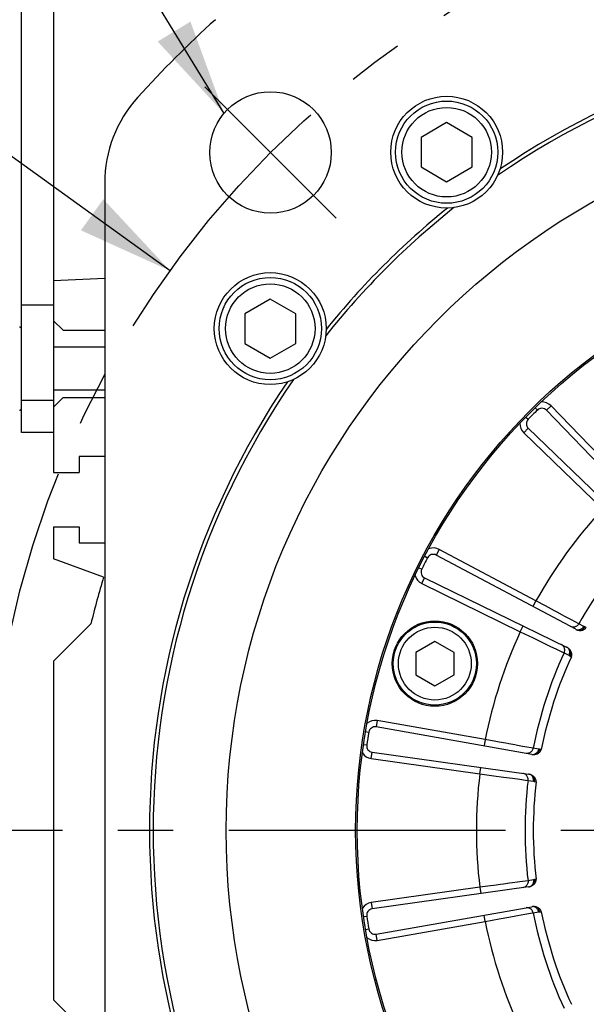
# Model space of a CAD drawing. Header units: millimetres. Extents: x 0 to 420, y 0 to 297.
# Tile 48 of 58: x 287 to 305, y 164 to 195. Entities that reach past the tile are written whole.
import ezdxf
from ezdxf.enums import TextEntityAlignment as Align

# ---------------------------------------------------------------- set-up
doc = ezdxf.new("R2010")
doc.units = ezdxf.units.MM
doc.header["$LTSCALE"] = 23.1
doc.linetypes.add('CENTER', pattern=[0.6, 0.375, -0.075, 0.075, -0.075])
doc.layers.get('0').update_dxf_attribs({"linetype": 'CONTINUOUS'})
for name, color, linetype in [('AXIS', 7, 'CONTINUOUS'), ('COMPONENTS', 7, 'CONTINUOUS'), ('DETAIL', 7, 'CONTINUOUS'), ('DIMENSION', 7, 'CONTINUOUS')]:
    doc.layers.add(name, color=color, linetype=linetype)
doc.styles.get("Standard").update_dxf_attribs({"font": 'arial.ttf'})
doc.styles.add('TEXTSTYLE_4', font='gdt')
doc.dimstyles.new('DIMSTYLE_2', dxfattribs={"dimtxt": 3, "dimasz": 3, "dimexe": 0.18, "dimexo": 0.0625, "dimgap": 0.09, "dimtad": 1, "dimtih": 1, "dimtoh": 1, "dimlfac": 5, "dimdsep": 46, "dimtxsty": 'STANDARD', "dimblk": '_FILLED', "dimblk1": '_FILLED', "dimblk2": '_FILLED', "dimcen": 0.09, "dimadec": 0, "dimazin": 0, "dimtol": 1, "dimtp": 0.2, "dimtm": 0.2, "dimtfac": 1, "dimtofl": 0, "dimtmove": 0, "dimatfit": 3, "dimldrblk": '_FILLED', "dimfxl": 1, "dimtolj": 1, "dimarcsym": 0})
doc.dimstyles.get("Standard").update_dxf_attribs({"dimtxt": 3, "dimasz": 3, "dimexe": 0.18, "dimexo": 0.0625, "dimgap": 0.09, "dimtad": 1, "dimdec": 3, "dimdsep": 46, "dimtxsty": 'STANDARD', "dimblk": '_FILLED', "dimblk1": '_FILLED', "dimblk2": '_FILLED', "dimcen": 0.09, "dimadec": 0, "dimazin": 0, "dimtol": 1, "dimtp": 0.001, "dimtm": 0.001, "dimtfac": 1, "dimtdec": 3, "dimtofl": 0, "dimtmove": 0, "dimatfit": 3, "dimldrblk": '_FILLED', "dimfxl": 1, "dimtolj": 1, "dimarcsym": 0})

# ---------------------------------------------------------------- blocks, each defined once
blk = doc.blocks.new('_FILLED')
at = {"color": 0, "linetype": 'BYBLOCK'}
blk.add_solid([(0, 0), (-1, 0.2), (-1, -0.2)], dxfattribs=at)
blk = doc.blocks.new('*D1')
at = {"layer": 'DIMENSION', "color": 2, "linetype": 'CONTINUOUS'}
for p, q in [((279.464, 194.658), (253.15, 194.658)), ((281.464, 194.658), (279.464, 194.658)), ((291.532, 187.42), (281.464, 194.658))]:
    blk.add_line(p, q, dxfattribs=at)
at = {"layer": 'DIMENSION', "color": 2, "linetype": 'CONTINUOUS', "xscale": 3, "yscale": 3, "zscale": 3, "rotation": 324.2840328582}
blk.add_blockref('_FILLED', (291.532, 187.42), dxfattribs=at)
at = {"layer": 'DIMENSION', "color": 2, "linetype": 'CONTINUOUS', "style": 'TEXTSTYLE_4'}
for s, p in [('`', (270.643, 195.408)), ('n', (260.15, 195.408))]:
    blk.add_text(s, height=3, dxfattribs=at).set_placement(p, align=Align.RIGHT)
at = {"layer": 'DIMENSION', "color": 2, "linetype": 'CONTINUOUS'}
for s, p in [('300', (267.143, 195.408)), ('0.2', (276.464, 195.408))]:
    blk.add_text(s, height=3, dxfattribs=at).set_placement(p, align=Align.RIGHT)
blk = doc.blocks.new('*D2')
at = {"layer": 'DIMENSION', "color": 2, "linetype": 'CONTINUOUS'}
for p, q in [((279.464, 194.658), (253.15, 194.658)), ((281.464, 194.658), (279.464, 194.658)), ((291.532, 187.42), (281.464, 194.658))]:
    blk.add_line(p, q, dxfattribs=at)
at = {"layer": 'DIMENSION', "color": 2, "linetype": 'CONTINUOUS', "xscale": 3, "yscale": 3, "zscale": 3, "rotation": 324.2840328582}
blk.add_blockref('_FILLED', (291.532, 187.42), dxfattribs=at)
at = {"layer": 'DIMENSION', "color": 2, "linetype": 'CONTINUOUS', "style": 'TEXTSTYLE_4'}
for s, p in [('`', (270.643, 195.408)), ('n', (260.15, 195.408))]:
    blk.add_text(s, height=3, dxfattribs=at).set_placement(p, align=Align.RIGHT)
at = {"layer": 'DIMENSION', "color": 2, "linetype": 'CONTINUOUS'}
for s, p in [('300', (267.143, 195.408)), ('0.2', (276.464, 195.408))]:
    blk.add_text(s, height=3, dxfattribs=at).set_placement(p, align=Align.RIGHT)

msp = doc.modelspace()

# ---------------------------------------------------------------- linework, layer by layer
at = {"layer": 'AXIS', "color": 2, "linetype": 'CENTER'}
for p, q in [((294.6765, 191.11978), (292.62589, 193.17039)), ((294.6765, 191.11978), (296.72711, 189.06918)), ((315.8897, 169.90658), (285.06379, 169.90658))]:
    msp.add_line(p, q, dxfattribs=at)
msp.add_circle((315.8897, 169.90658), 30, dxfattribs=at)
at = {"layer": 'COMPONENTS', "color": 7, "linetype": 'CONTINUOUS'}
for p, q in [((286.8897, 182.35658), (286.8897, 202.35658)), ((287.8897, 202.35658), (287.8897, 181.10658)), ((300.18638, 192.05216), (299.38638, 191.59028)), ((300.98638, 191.59028), (300.18638, 192.05216)), ((299.38638, 191.59028), (299.38638, 190.66652)), ((300.98638, 190.66652), (300.98638, 191.59028)), ((299.38638, 190.66652), (300.18638, 190.20464)), ((300.18638, 190.20464), (300.98638, 190.66652)), ((289.4897, 190.16195), (289.4897, 149.65121)), ((289.4897, 187.17644), (287.8897, 187.10658)), ((294.66788, 186.53366), (293.86788, 186.07178)), ((295.46788, 186.07178), (294.66788, 186.53366)), ((286.8897, 186.35658), (287.8897, 186.35658)), ((293.86788, 186.07178), (293.86788, 185.14802)), ((295.46788, 185.14802), (295.46788, 186.07178)), ((287.8897, 185.85658), (288.1897, 185.55658)), ((288.1897, 185.55658), (289.4897, 185.55658)), ((293.86788, 185.14802), (294.66788, 184.68614)), ((294.66788, 184.68614), (295.46788, 185.14802)), ((289.4897, 185.03158), (287.8897, 185.03158)), ((289.4897, 183.68158), (287.8897, 183.68158)), ((288.1897, 183.45658), (287.8897, 183.15658)), ((288.1897, 183.45658), (289.4897, 183.45658)), ((306.73989, 179.50009), (303.30645, 183.05552)), ((287.8897, 182.35658), (286.8897, 182.35658)), ((302.74076, 182.48984), (306.29619, 179.0564)), ((288.6897, 181.60658), (288.6897, 181.10658)), ((289.4897, 181.60658), (288.6897, 181.60658)), ((287.8897, 181.10658), (288.6897, 181.10658)), ((287.8897, 179.40658), (287.8897, 178.40658)), ((287.8897, 179.40658), (288.6897, 179.40658)), ((288.6897, 179.40658), (288.6897, 178.90658)), ((288.6897, 178.90658), (289.4897, 178.90658)), ((289.45368, 177.83734), (287.8897, 178.40658)), ((304.22315, 176.2031), (299.85907, 178.52353)), ((299.49588, 177.81072), (303.93828, 175.64402)), ((287.8897, 175.20658), (289.05847, 176.37535)), ((299.81685, 175.82179), (299.21685, 175.47538)), ((300.41685, 175.47538), (299.81685, 175.82179)), ((299.21685, 175.47538), (299.21685, 174.78256)), ((300.41685, 174.78256), (300.41685, 175.47538)), ((287.8897, 175.20658), (287.8897, 164.60658)), ((299.21685, 174.78256), (299.81685, 174.43615)), ((299.81685, 174.43615), (300.41685, 174.78256)), ((302.84842, 172.28977), (297.98088, 173.14805)), ((297.85573, 172.3579), (302.75026, 171.67002)), ((302.75026, 168.14315), (297.85573, 167.45527)), ((297.98088, 166.66512), (302.84842, 167.52339)), ((289.05847, 163.43781), (287.8897, 164.60658))]:
    msp.add_line(p, q, dxfattribs=at)
at = {"layer": 'COMPONENTS', "color": 9, "linetype": 'CONTINUOUS'}
for p, q in [((287.8897, 183.35658), (286.8897, 183.35658)), ((302.95279, 183.13104), (303.02272, 183.05956)), ((303.45032, 183.19445), (303.30645, 183.05552)), ((305.83192, 180.72823), (303.45032, 183.19445)), ((302.66524, 182.84349), (302.73673, 182.77356)), ((302.60183, 182.34597), (302.74076, 182.48984)), ((302.60183, 182.34597), (305.06805, 179.96436)), ((299.95296, 178.70012), (299.85907, 178.52353)), ((302.98011, 177.09055), (299.95296, 178.70012)), ((299.49939, 178.48606), (299.58798, 178.43969)), ((299.31477, 178.12373), (299.40436, 178.07932)), ((299.4082, 177.63096), (299.49588, 177.81072)), ((299.4082, 177.63096), (302.48968, 176.12803)), ((302.98011, 177.09055), (302.88622, 176.91397)), ((302.48968, 176.12803), (302.57735, 176.30779)), ((304.32261, 176.37221), (304.09283, 176.49522)), ((304.47371, 176.29262), (304.32261, 176.37221)), ((304.55465, 176.25953), (304.50615, 176.27808)), ((302.48968, 176.12803), (302.88714, 175.93538)), ((302.88714, 175.93538), (303.16654, 175.79999)), ((303.16654, 175.79999), (303.41634, 175.67898)), ((303.41634, 175.67898), (303.62547, 175.57769)), ((303.62547, 175.57769), (303.78485, 175.50052)), ((303.78485, 175.50052), (303.85993, 175.46416)), ((303.85993, 175.46416), (304.01314, 175.38869)), ((304.04397, 175.371), (304.08748, 175.34267)), ((298.01561, 173.34501), (297.98088, 173.14805)), ((301.39198, 172.74966), (298.01561, 173.34501)), ((297.65038, 173.00127), (297.74897, 172.98454)), ((297.58676, 172.59962), (297.6857, 172.58506)), ((301.39198, 172.74966), (301.35725, 172.5527)), ((302.89075, 172.48133), (302.63421, 172.52731)), ((297.8279, 172.15984), (297.85573, 172.3579)), ((303.05905, 172.45233), (302.89075, 172.48133)), ((303.14626, 172.44587), (303.0944, 172.44852)), ((297.8279, 172.15984), (301.22299, 171.68269)), ((301.22299, 171.68269), (301.25082, 171.88075)), ((301.22299, 171.68269), (301.66053, 171.6223)), ((301.66053, 171.6223), (301.9681, 171.57988)), ((301.9681, 171.57988), (302.24306, 171.54198)), ((302.24306, 171.54198), (302.47326, 171.51027)), ((302.47326, 171.51027), (302.64868, 171.48613)), ((302.64868, 171.48613), (302.73132, 171.47475)), ((302.73132, 171.47475), (302.90035, 171.45032)), ((302.93514, 171.44302), (302.98528, 171.42952)), ((302.73133, 168.33842), (302.47313, 168.30287)), ((302.90035, 168.36284), (302.73133, 168.33842)), ((302.98528, 168.38364), (302.93514, 168.37014)), ((301.22299, 168.13047), (297.8279, 167.65332)), ((301.22299, 168.13047), (301.25082, 167.93242)), ((297.8279, 167.65332), (297.85573, 167.45527)), ((301.39198, 167.0635), (301.35725, 167.26046)), ((302.40561, 167.24489), (302.63434, 167.28587)), ((302.63434, 167.28587), (302.80863, 167.31712)), ((302.80863, 167.31712), (302.89075, 167.33183)), ((302.89075, 167.33183), (303.05905, 167.36083)), ((303.0944, 167.36464), (303.14626, 167.3673)), ((297.58676, 167.21354), (297.6857, 167.2281)), ((298.01561, 166.46816), (301.39198, 167.0635)), ((301.39198, 167.0635), (301.82677, 167.14127)), ((301.82677, 167.14127), (302.13239, 167.19597)), ((302.13239, 167.19597), (302.40561, 167.24489)), ((297.65038, 166.81189), (297.74897, 166.82862)), ((298.01561, 166.46816), (297.98088, 166.66512))]:
    msp.add_line(p, q, dxfattribs=at)
for points in [[(303.36942, 176.88232), (303.27378, 176.93349), (302.98011, 177.09055)], [(303.64313, 176.73589), (303.55455, 176.78329), (303.36942, 176.88232)], [(303.88786, 176.60492), (303.8102, 176.64649), (303.64313, 176.73589)], [(304.09283, 176.49522), (304.02954, 176.5291), (303.88786, 176.60492)], [(304.3226, 176.37221), (304.30869, 176.35046), (304.29223, 176.33063), (304.27352, 176.31303), (304.25285, 176.29797), (304.23057, 176.2857), (304.20706, 176.27642), (304.1827, 176.27028), (304.15791, 176.26739), (304.1331, 176.2678), (304.10867, 176.2715), (304.08505, 176.27843), (304.06261, 176.28847)], [(304.47371, 176.29262), (304.46239, 176.27392), (304.44958, 176.25636), (304.43542, 176.24014), (304.42008, 176.22547), (304.40376, 176.21251), (304.38665, 176.20142), (304.36894, 176.19234), (304.35086, 176.18537), (304.33262, 176.18059), (304.31443, 176.17807), (304.29652, 176.17783), (304.2791, 176.17988)], [(304.50615, 176.27807), (304.49276, 176.25388), (304.47712, 176.23155), (304.45953, 176.21154), (304.44032, 176.19422), (304.41986, 176.17994), (304.39856, 176.16896)], [(304.50615, 176.27808), (304.50028, 176.28037), (304.4946, 176.28271), (304.4891, 176.2851), (304.48379, 176.28755), (304.47866, 176.29006), (304.47371, 176.29262)], [(303.85994, 175.46415), (303.86936, 175.48819), (303.87574, 175.51317), (303.87897, 175.53865), (303.879, 175.56423), (303.87584, 175.58947), (303.86953, 175.61394), (303.86017, 175.63725), (303.84793, 175.65901), (303.83302, 175.67884), (303.81566, 175.69643), (303.79617, 175.71147), (303.77486, 175.72372)], [(304.01314, 175.38869), (304.02161, 175.40884), (304.02828, 175.42954), (304.03308, 175.45052), (304.03594, 175.47155), (304.03683, 175.49237), (304.03574, 175.51274), (304.03268, 175.5324), (304.02769, 175.55112), (304.02083, 175.56869), (304.01219, 175.58488), (304.00185, 175.59951), (303.98996, 175.6124)], [(304.01314, 175.38869), (304.01814, 175.38618), (304.02319, 175.3835), (304.0283, 175.38064), (304.03346, 175.3776), (304.03869, 175.37439), (304.04397, 175.371)], [(304.04397, 175.371), (304.05568, 175.39605), (304.06454, 175.42183), (304.07039, 175.44782), (304.07311, 175.47354), (304.07264, 175.49849), (304.069, 175.52217)], [(301.82658, 172.67193), (301.71981, 172.69103), (301.39198, 172.74966)], [(302.13215, 172.61724), (302.03325, 172.63495), (301.82658, 172.67193)], [(302.40537, 172.56831), (302.31866, 172.58384), (302.13215, 172.61724)], [(302.63421, 172.52731), (302.56354, 172.53998), (302.40537, 172.56831)], [(302.74278, 172.32347), (302.71841, 172.31944), (302.6938, 172.31873), (302.66936, 172.32134)], [(302.86235, 172.40988), (302.84735, 172.38917), (302.82995, 172.37061), (302.81046, 172.35452), (302.78919, 172.34116), (302.76651, 172.33075), (302.74278, 172.32347)], [(302.89075, 172.48133), (302.88423, 172.45635), (302.87471, 172.4324), (302.86235, 172.40988)], [(303.05906, 172.45233), (303.05407, 172.43105), (303.04731, 172.41038), (303.03885, 172.39059), (303.0288, 172.37189), (303.01728, 172.35452), (303.00443, 172.33869), (302.9904, 172.32458), (302.97536, 172.31236), (302.95948, 172.30219), (302.94297, 172.29417), (302.92601, 172.28841), (302.90881, 172.28497)], [(303.0944, 172.44852), (303.08915, 172.42137), (303.08117, 172.39531), (303.07062, 172.37084), (303.0577, 172.34843), (303.04266, 172.32852), (303.02579, 172.3115)], [(303.0944, 172.44852), (303.08811, 172.44888), (303.08198, 172.44936), (303.07602, 172.44994), (303.07021, 172.45063), (303.06455, 172.45142), (303.05905, 172.45233)], [(302.63938, 171.67061), (302.61745, 171.68197), (302.59426, 171.69025), (302.57021, 171.69532)], [(302.73134, 171.47475), (302.73286, 171.50052), (302.73121, 171.52624), (302.72641, 171.55148), (302.71854, 171.57581), (302.70773, 171.59884), (302.69416, 171.62017), (302.67806, 171.63945), (302.6597, 171.65635), (302.63938, 171.67061)], [(302.90035, 171.45032), (302.90218, 171.4721), (302.90214, 171.49384), (302.90021, 171.51528), (302.89643, 171.53617), (302.89085, 171.55624), (302.88352, 171.57527), (302.87453, 171.59303), (302.864, 171.6093), (302.85205, 171.62388), (302.83882, 171.63661), (302.82447, 171.64733), (302.80918, 171.65591)], [(302.93514, 171.44302), (302.93854, 171.47046), (302.939, 171.49772), (302.93653, 171.52425), (302.93117, 171.54955), (302.92302, 171.57313), (302.91224, 171.59453)], [(302.90035, 171.45032), (302.90588, 171.44948), (302.91152, 171.44849), (302.91726, 171.44735), (302.92311, 171.44605), (302.92907, 171.44461), (302.93514, 171.44302)], [(301.66034, 168.19084), (301.55289, 168.17602), (301.22299, 168.13047)], [(301.96785, 168.23325), (301.86832, 168.21953), (301.66034, 168.19084)], [(302.24282, 168.27115), (302.15556, 168.25913), (301.96785, 168.23325)], [(302.47313, 168.30287), (302.40201, 168.29308), (302.24282, 168.27115)], [(302.73132, 168.33841), (302.73284, 168.31264), (302.73119, 168.28692), (302.72639, 168.26168), (302.71852, 168.23735), (302.70772, 168.21433), (302.69415, 168.193), (302.67805, 168.17372), (302.65969, 168.15681), (302.63938, 168.14256)], [(302.90036, 168.36284), (302.90219, 168.34106), (302.90214, 168.31932), (302.90022, 168.29788), (302.89644, 168.27699), (302.89085, 168.25692), (302.88352, 168.23789), (302.87454, 168.22013), (302.864, 168.20386), (302.85205, 168.18928), (302.83882, 168.17655), (302.82447, 168.16583), (302.80918, 168.15725)], [(302.93514, 168.37014), (302.92905, 168.36855), (302.92308, 168.3671), (302.91722, 168.36581), (302.91148, 168.36467), (302.90586, 168.36368), (302.90035, 168.36284)], [(302.93514, 168.37014), (302.93854, 168.3427), (302.93901, 168.31545), (302.93653, 168.28891), (302.93117, 168.26361), (302.92302, 168.24003), (302.91224, 168.21863)], [(302.63938, 168.14256), (302.61744, 168.13119), (302.59426, 168.12291), (302.57021, 168.11784)], [(302.74279, 167.4897), (302.71841, 167.49372), (302.6938, 167.49444), (302.66936, 167.49182)], [(302.86237, 167.40329), (302.84736, 167.424), (302.82997, 167.44256), (302.81047, 167.45865), (302.7892, 167.47201), (302.76652, 167.48242), (302.74279, 167.4897)], [(302.89077, 167.33184), (302.88425, 167.35682), (302.87473, 167.38077), (302.86237, 167.40329)], [(303.05905, 167.36083), (303.05406, 167.38211), (303.0473, 167.40278), (303.03885, 167.42257), (303.0288, 167.44127), (303.01728, 167.45864), (303.00443, 167.47447), (302.9904, 167.48858), (302.97536, 167.5008), (302.95948, 167.51098), (302.94297, 167.51899), (302.92601, 167.52475), (302.90881, 167.52819)], [(303.0944, 167.36464), (303.08915, 167.39179), (303.08117, 167.41785), (303.07062, 167.44232), (303.0577, 167.46473), (303.04266, 167.48463), (303.02579, 167.50166)], [(303.05905, 167.36083), (303.06457, 167.36174), (303.07024, 167.36254), (303.07605, 167.36323), (303.08202, 167.36381), (303.08813, 167.36428), (303.0944, 167.36464)]]:
    msp.add_lwpolyline(points, dxfattribs=at)
at = {"layer": 'COMPONENTS', "color": 7, "linetype": 'CONTINUOUS'}
for points in [[(304.22315, 176.2031), (304.23211, 176.19853), (304.24121, 176.19423), (304.25046, 176.19022), (304.25986, 176.18649), (304.26941, 176.18305), (304.2791, 176.17988)], [(304.39852, 176.16896), (304.42113, 176.1726), (304.44257, 176.17787), (304.46283, 176.18476), (304.48212, 176.19331), (304.50022, 176.20348), (304.51659, 176.2152), (304.53102, 176.22843), (304.54371, 176.24321), (304.55465, 176.25953)], [(304.2791, 176.17988), (304.2989, 176.17454), (304.31874, 176.17061), (304.33862, 176.16808), (304.35854, 176.16696), (304.37851, 176.16726), (304.39852, 176.16896)], [(303.98996, 175.6124), (303.98182, 175.61831), (303.97349, 175.62396), (303.96497, 175.62936), (303.95627, 175.63451), (303.94737, 175.63939), (303.93828, 175.64402)], [(304.069, 175.52219), (304.05865, 175.53933), (304.04718, 175.55563), (304.03457, 175.57108), (304.02084, 175.5857), (304.00596, 175.59947), (303.98996, 175.6124)], [(304.08748, 175.34266), (304.09425, 175.36111), (304.09875, 175.38005), (304.10097, 175.3995), (304.10084, 175.41962), (304.09843, 175.44025), (304.09401, 175.46087), (304.08768, 175.48131), (304.07934, 175.50175), (304.069, 175.52219)], [(302.84842, 172.28977), (302.85832, 172.28818), (302.86829, 172.28691), (302.87832, 172.28596), (302.88842, 172.28532), (302.89858, 172.28499), (302.90881, 172.28497)], [(302.90881, 172.28497), (302.92928, 172.28601), (302.94936, 172.2884), (302.96905, 172.29214), (302.98835, 172.29723), (303.00725, 172.30368), (303.02575, 172.31148)], [(303.02575, 172.31148), (303.04613, 172.32193), (303.0649, 172.33357), (303.08204, 172.34639), (303.09774, 172.36048), (303.11182, 172.37575), (303.12376, 172.39195), (303.13339, 172.409), (303.14089, 172.42697), (303.14626, 172.44587)], [(302.80918, 171.65591), (302.79961, 171.65902), (302.78995, 171.66182), (302.78018, 171.66433), (302.7703, 171.66653), (302.76033, 171.66842), (302.75026, 171.67001)], [(302.91223, 171.59454), (302.89709, 171.60765), (302.88114, 171.6196), (302.86438, 171.63041), (302.8468, 171.64006), (302.8284, 171.64856), (302.80918, 171.65591)], [(302.98528, 171.42952), (302.98602, 171.44916), (302.98444, 171.46857), (302.98054, 171.48776), (302.97419, 171.50687), (302.96551, 171.52575), (302.95493, 171.544), (302.9426, 171.56148), (302.92836, 171.57833), (302.91223, 171.59454)], [(302.80918, 168.15725), (302.82833, 168.16456), (302.84669, 168.17304), (302.86426, 168.18268), (302.88103, 168.19349), (302.89701, 168.20546), (302.9122, 168.2186)], [(302.9122, 168.2186), (302.92836, 168.23484), (302.94261, 168.2517), (302.95495, 168.26919), (302.96553, 168.28744), (302.9742, 168.30631), (302.98055, 168.32541), (302.98444, 168.3446), (302.98602, 168.36401), (302.98528, 168.38365)], [(302.75026, 168.14315), (302.76017, 168.1447), (302.77004, 168.14657), (302.77988, 168.14877), (302.78968, 168.15128), (302.79945, 168.1541), (302.80918, 168.15725)], [(302.90882, 167.52819), (302.89876, 167.52819), (302.88869, 167.52787), (302.87863, 167.52723), (302.86856, 167.52627), (302.85849, 167.52499), (302.84842, 167.52339)], [(303.02578, 167.50167), (303.00734, 167.50945), (302.98848, 167.51589), (302.96919, 167.52099), (302.94949, 167.52474), (302.92936, 167.52714), (302.90882, 167.52819)], [(303.14626, 167.36729), (303.14089, 167.38619), (303.1334, 167.40416), (303.12376, 167.4212), (303.11183, 167.4374), (303.09775, 167.45267), (303.08206, 167.46676), (303.06492, 167.47958), (303.04616, 167.49121), (303.02578, 167.50167)]]:
    msp.add_lwpolyline(points, dxfattribs=at)
for centre, radius in [((294.6765, 191.11978), 1.9), ((300.18638, 191.1284), 1.75), ((300.18638, 191.1284), 1.6), ((300.18638, 191.1284), 1.4), ((315.8897, 169.90658), 22.6), ((315.8897, 169.90658), 18.55), ((315.8897, 169.90658), 18.5), ((294.66788, 185.6099), 1.75), ((294.66788, 185.6099), 1.6), ((294.66788, 185.6099), 1.4), ((299.81685, 175.12897), 1.334), ((299.81685, 175.12897), 1.3), ((299.81685, 175.12897), 1.14)]:
    msp.add_circle(centre, radius, dxfattribs=at)
for centre, radius, start, end in [((315.8897, 169.90658), 34.2, 132.121702, 137.878298), ((315.8897, 169.90658), 24.88451, 55.456375, 124.543624), ((315.8897, 169.90658), 25, 55.84191, 124.15809), ((293.4897, 190.16195), 4, 137.878298, 180), ((315.8897, 169.90658), 24.88452, 128.456372, 141.543624), ((315.8897, 169.90658), 25, 128.84191, 141.15809), ((286.8227, 185.58958), 0.067, 0, 90), ((315.8897, 169.90658), 25, 145.84191, 214.15809), ((315.8897, 169.90658), 24.88452, 145.456373, 214.543627), ((286.8227, 183.12358), 0.067, 270, 360), ((315.8897, 169.90658), 18.4, 134.370267, 135.629733), ((303.16258, 182.91659), 0.2, 44, 134.370267), ((302.87969, 182.6337), 0.2, 135.629733, 226), ((315.8897, 169.90658), 18.4, 152.370267, 153.629733), ((299.76518, 178.34694), 0.2, 62, 152.370267), ((299.58355, 177.99048), 0.2, 153.629733, 244), ((315.8897, 169.90658), 27.6, 163.300852, 166.445179), ((315.8897, 169.90658), 12.99397, 155.269281, 168.730707), ((297.94615, 172.95108), 0.2, 80, 170.370267), ((315.8897, 169.90658), 18.4, 170.370267, 171.629733), ((297.88357, 172.55595), 0.2, 171.629733, 262), ((315.8897, 169.90658), 12.99397, 173.269281, 186.730707), ((297.88357, 167.25721), 0.2, 98, 188.370267), ((315.8897, 169.90658), 12.99397, 191.269281, 204.730707), ((315.8897, 169.90658), 18.4, 188.370267, 189.629733), ((297.94615, 166.86208), 0.2, 189.629733, 280)]:
    msp.add_arc(centre, radius, start, end, dxfattribs=at)
at = {"layer": 'COMPONENTS', "color": 9, "linetype": 'CONTINUOUS'}
for centre, radius, start, end in [((303.16258, 182.91659), 0.4, 44, 92.545887), ((302.87969, 182.6337), 0.4, 177.454113, 226), ((315.8897, 169.90658), 14.77386, 137.09521, 150.90479), ((299.76518, 178.34694), 0.4, 62, 110.545887), ((315.8897, 169.90658), 13.25149, 137.203759, 150.796241), ((299.58355, 177.99048), 0.4, 195.454113, 244), ((315.8897, 169.90658), 14.77386, 155.09521, 168.90479), ((315.8897, 169.90658), 13.25149, 155.203759, 168.79624), ((297.94615, 172.95108), 0.4, 80, 128.545887), ((297.88357, 172.55595), 0.4, 213.454113, 262), ((315.8897, 169.90658), 14.77386, 173.09521, 186.90479), ((315.8897, 169.90658), 13.25149, 173.203759, 186.79624), ((297.88357, 167.25721), 0.4, 98, 146.545887), ((315.8897, 169.90658), 13.25149, 191.203759, 204.79624), ((315.8897, 169.90658), 14.77386, 191.09521, 204.90479), ((297.94615, 166.86208), 0.4, 231.454113, 280)]:
    msp.add_arc(centre, radius, start, end, dxfattribs=at)

# ---------------------------------------------------------------- dimensions: what is measured, and where the dimension line sits
at = {"layer": 'DIMENSION', "color": 2, "linetype": 'CONTINUOUS'}
for picture in ['*D1', '*D2']:
    dim = msp.add_diameter_dim_2p(p1=(291.53208, 187.41961), p2=(340.24733, 152.39356), dimstyle='DIMSTYLE_2', dxfattribs=at)
    dim.commit()
    dim.dimension.update_dxf_attribs({"geometry": picture, "text_midpoint": (261.39649, 196.90826), "dimtype": 163})

# ---------------------------------------------------------------- leaders
at = {"layer": 'DETAIL', "color": 2, "linetype": 'CONTINUOUS'}
msp.add_leader([(293.22141, 192.3413), (285.33115, 205.26948), (280.33115, 205.26948)], dimstyle='STANDARD', override={"dimtad": 0}, dxfattribs=at)

doc.saveas('drawing.dxf')
